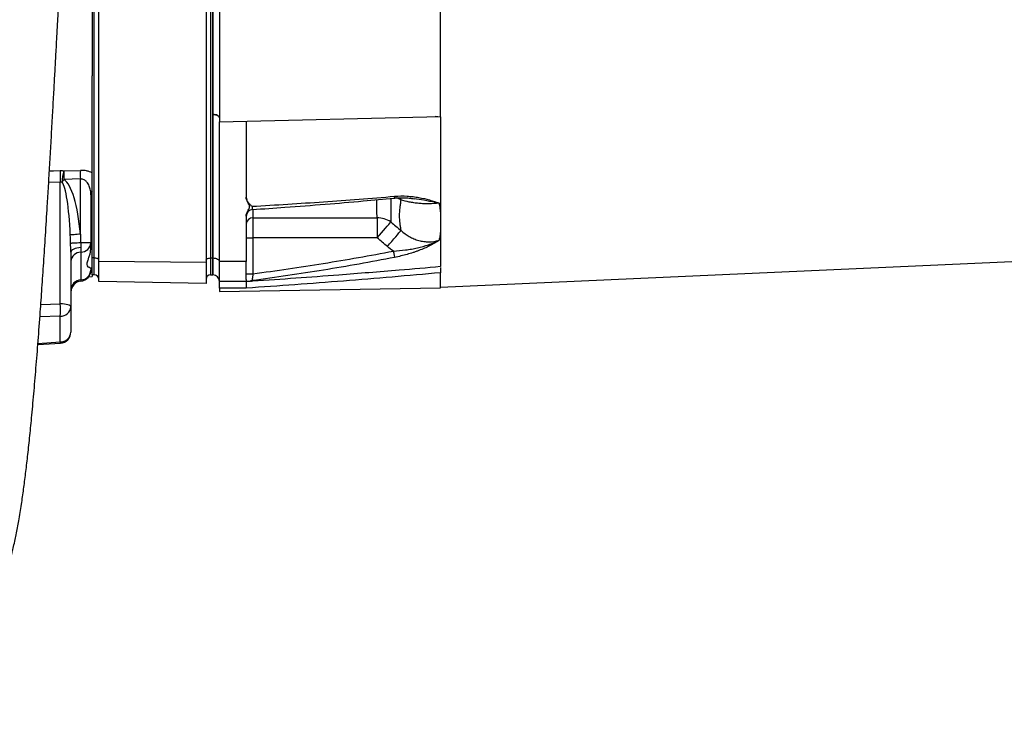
# Model space of a CAD drawing. Header units: millimetres. Extents: x 989 to 4240, y 1618 to 3732.
# Tile 2 of 9: x 1733 to 2615, y 1750 to 2381. Entities that reach past the tile are written whole.
import ezdxf

# ---------------------------------------------------------------- set-up
doc = ezdxf.new("R2010")
doc.units = ezdxf.units.MM
doc.header["$LTSCALE"] = 2

msp = doc.modelspace()

# ---------------------------------------------------------------- linework, layer by layer
at = {"color": 7, "linetype": 'Continuous', "lineweight": 25}
for p, q in [((1800.15, 2167.98), (1800.15, 2556.98)), ((1904.15, 2556.98), (1904.15, 2167.98)), ((1906.15, 2556.98), (1906.15, 2167.98)), ((1804.15, 2164.93), (1804.15, 2553.93)), ((1900.15, 2553.09), (1900.15, 2164.09)), ((1906.36, 2296.54), (1906.36, 2428.41)), ((1912.15, 2419.96), (1912.15, 2289.91)), ((2110.15, 2294.64), (2110.15, 2418.7)), ((1798.15, 2393.99), (1798.15, 2330.97)), ((1798.15, 2167.98), (1798.15, 2330.97)), ((1906.36, 2167.98), (1906.36, 2296.54)), ((1912.15, 2289.91), (2110.15, 2294.64)), ((2110.15, 2294.11), (2105.35, 2294.52)), ((1912.15, 2164.98), (1912.15, 2289.91)), ((1936.15, 2290.49), (1936.15, 2222.52)), ((1772.92, 2246.07), (1787.68, 2246.44)), ((1787.68, 2238.72), (1772.92, 2238.36)), ((1787.68, 2189.34), (1787.68, 2238.72)), ((1769.68, 2126.86), (1769.68, 2235.9)), ((1771.3, 2235.83), (1769.68, 2235.9)), ((1797.15, 2224.52), (1797.15, 2181.56)), ((1798.15, 2205.27), (1797.15, 2205.27)), ((1936.15, 2205.4), (1936.15, 2164.98)), ((1942.15, 2203.88), (2053.37, 2203.88)), ((1942.15, 2203.88), (1942.15, 2186.01)), ((2053.37, 2203.88), (2053.37, 2186.01)), ((1936.15, 2186.01), (1942.15, 2186.01)), ((2053.37, 2186.01), (1942.15, 2186.01)), ((1942.15, 2186.01), (1942.15, 2153.84)), ((2110.15, 2141.97), (3126.68, 2187.57)), ((1797.15, 2181.56), (1787.94, 2181.56)), ((1788.15, 2177.33), (1788.15, 2173.22)), ((1797.15, 2181.56), (1797.15, 2177.75)), ((1779.15, 2173.09), (1779.15, 2124.28)), ((1788.15, 2173.22), (1788.15, 2148.35)), ((1800.15, 2167.98), (1798.15, 2167.98)), ((1798.15, 2152.98), (1798.15, 2167.98)), ((1800.15, 2152.98), (1800.15, 2167.98)), ((1900.15, 2164.09), (1804.15, 2164.93)), ((1804.15, 2146.88), (1804.15, 2164.93)), ((1900.15, 2164.09), (1900.15, 2145.2)), ((1904.15, 2167.98), (1906.15, 2167.98)), ((1904.15, 2167.98), (1904.15, 2152.98)), ((1906.36, 2167.98), (1906.15, 2167.98)), ((1906.15, 2167.98), (1906.15, 2152.98)), ((1906.36, 2152.97), (1906.36, 2167.98)), ((1936.15, 2164.98), (1912.15, 2164.98)), ((1912.15, 2146.98), (1912.15, 2164.98)), ((1795.17, 2151.25), (1798.15, 2151.41)), ((1796.03, 2159.27), (1798.15, 2159.27)), ((1797.15, 2159.27), (1797.15, 2157.22)), ((1800.15, 2152.98), (1798.15, 2152.98)), ((1798.15, 2152.98), (1798.15, 2151.41)), ((1904.15, 2152.98), (1906.15, 2152.98)), ((1906.36, 2152.97), (1906.15, 2152.98)), ((1936.15, 2153.84), (1942.15, 2153.84)), ((2110.15, 2141.35), (2110.15, 2154.76)), ((1900.15, 2145.2), (1804.15, 2146.88)), ((1936.15, 2146.98), (1912.15, 2146.98)), ((1912.15, 2140.98), (1912.15, 2146.98)), ((1912.15, 2146.98), (1912.15, 2146.98)), ((1912.15, 2137.9), (2110.15, 2141.35)), ((1936.25, 2140.98), (1912.15, 2140.98)), ((1912.15, 2140.98), (1912.15, 2137.9)), ((1779.15, 2124.28), (1779.15, 2101.65)), ((1769.68, 2092.8), (1769.68, 2115.85)), ((1749.64, 2090.41), (1769.79, 2091.71)), ((1749.64, 2090.41), (1769.79, 2091.71))]:
    msp.add_line(p, q, dxfattribs=at)
at = {"color": 8, "linetype": 'Continuous', "lineweight": 25}
for p, q in [((1769.68, 2235.9), (1759.38, 2235.7)), ((2074.75, 2219.94), (2070.69, 2221.77)), ((2085.99, 2221.11), (2086.58, 2221.02)), ((1942.15, 2211.32), (1942.15, 2203.88)), ((1788.15, 2148.35), (1788.15, 2147.27)), ((1752.32, 2126.45), (1769.68, 2126.86)), ((1769.68, 2115.85), (1751.52, 2115.43)), ((1749.72, 2091.51), (1769.68, 2092.8))]:
    msp.add_line(p, q, dxfattribs=at)
at = {"color": 7, "linetype": 'Continuous', "lineweight": 25, "flags": 128}
for points in [[(1906.36, 2296.54), (1907.5, 2296.47), (1908.59, 2296.29), (1909.59, 2296), (1910.47, 2295.63), (1911.18, 2295.18), (1911.72, 2294.67), (1912.04, 2294.12), (1912.15, 2293.55)], [(2053.37, 2186.01), (2055.34, 2188.31), (2057.26, 2190.56), (2059.1, 2192.7), (2060.8, 2194.69), (2062.33, 2196.48), (2063.66, 2198.03), (2064.74, 2199.29), (2065.57, 2200.26)], [(1787.68, 2189.34), (1786.17, 2189.21), (1784.71, 2189.09), (1783.34, 2188.97), (1782.07, 2188.86), (1780.95, 2188.76), (1780, 2188.67), (1779.23, 2188.6), (1778.68, 2188.55)], [(2062.53, 2178.2), (2064.52, 2180.55), (2066.46, 2182.84), (2068.31, 2185.03), (2070.03, 2187.04), (2071.56, 2188.85), (2072.88, 2190.41), (2073.95, 2191.67), (2074.75, 2192.61)], [(1787.94, 2181.56), (1786.35, 2181.47), (1784.82, 2181.39), (1783.39, 2181.31), (1782.1, 2181.23), (1780.99, 2181.17), (1780.07, 2181.11), (1779.39, 2181.07), (1778.94, 2181.04)], [(1788.15, 2177.33), (1786.35, 2177.18), (1784.64, 2176.89), (1783.09, 2176.48), (1781.74, 2175.95), (1780.63, 2175.32), (1779.82, 2174.62), (1779.32, 2173.87), (1779.15, 2173.09)], [(2067.84, 2174.17), (2068.02, 2173.23), (2068.2, 2172.32), (2068.36, 2171.45), (2068.52, 2170.66), (2068.65, 2169.95), (2068.77, 2169.35), (2068.86, 2168.87), (2068.93, 2168.53)], [(1804.15, 2165.98), (1804.08, 2166.37), (1803.85, 2166.75), (1803.48, 2167.09), (1802.98, 2167.4), (1802.37, 2167.64), (1801.68, 2167.83), (1800.93, 2167.94), (1800.15, 2167.98)], [(1900.15, 2165.98), (1900.23, 2166.37), (1900.46, 2166.75), (1900.83, 2167.09), (1901.32, 2167.4), (1901.93, 2167.64), (1902.62, 2167.83), (1903.37, 2167.94), (1904.15, 2167.98)], [(1906.36, 2167.98), (1907.5, 2167.9), (1908.59, 2167.72), (1909.59, 2167.44), (1910.47, 2167.06), (1911.18, 2166.61), (1911.71, 2166.11), (1912.04, 2165.55), (1912.15, 2164.98)], [(1779.15, 2124.28), (1778.97, 2124.76), (1778.44, 2125.24), (1777.57, 2125.67), (1776.41, 2126.06), (1774.98, 2126.38), (1773.34, 2126.63), (1771.55, 2126.79), (1769.68, 2126.86)]]:
    msp.add_lwpolyline(points, dxfattribs=at)
at = {"color": 8, "linetype": 'Continuous', "lineweight": 25, "flags": 128}
for points in [[(1759.99, 2246), (1763.54, 2246.07), (1769.68, 2246.19)], [(2068.93, 2223.23), (2068.86, 2222.63), (2068.77, 2222.16), (2068.65, 2221.82), (2068.52, 2221.63), (2068.42, 2221.58)], [(2074.75, 2219.94), (2073.95, 2221.92), (2073.83, 2222.15)]]:
    msp.add_lwpolyline(points, dxfattribs=at)
at = {"color": 7, "linetype": 'Continuous', "lineweight": 25}
for centre, radius, start, end in [((1900.92, 2241.05), 131.34, 177.75434, 182.24566), ((1811.89, 2234.66), 40.61, 163.6762, 178.34477), ((1905.06, 2242.22), 132.2, 178.32805, 181.67195), ((1919.6, 2242.58), 131.98, 178.3241, 181.6759), ((1953.82, 2120.63), 215.84, 146.9445, 147.7416), ((1803.99, 2224.48), 6.83, 148.60905, 179.68162), ((1942.15, 2205.36), 6, 93.61173, 179.98842), ((1941.85, 2198.18), 5.71, 86.96063, 176.59788), ((2053.64, 2182.44), 21.44, 56.19887, 90.7389), ((1788.07, 2182.33), 9.11, 270.49886, 355.17567), ((1788.23, 2164.1), 9.11, 90.49818, 175.17597), ((1787.15, 2157.22), 10, 275.73917, 0), ((1787.79, 2157.72), 9.37, 272.20144, 356.93415), ((1800.15, 2148.98), 4, 0, 90), ((1904.15, 2148.98), 4, 90, 180), ((1906.15, 2146.98), 6, 0.03492, 88), ((1788.51, 2138.99), 9.37, 92.20122, 176.93419), ((1789.15, 2137.32), 10, 95.73917, 180), ((1942.15, 2141.73), 6, 97.93434, 119.47778), ((1652.63, 2121.36), 117.17, 357.30663, 2.69337), ((1769.96, 2125.07), 9.22, 268.22441, 355.06895), ((1769.75, 2102.21), 9.42, 269.52325, 356.58231), ((1769.15, 2101.65), 10, 273.67664, 0)]:
    msp.add_arc(centre, radius, start, end, dxfattribs=at)
at = {"color": 8, "linetype": 'Continuous', "lineweight": 25}
msp.add_arc((1776.74, 2092.97), 7.06, 181.39882, 190.5933, dxfattribs=at)
at = {"color": 7, "linetype": 'Continuous', "lineweight": 25}
for centre, major_axis, ratio, start_param, end_param in [((1769.15, 2162.04), (0.53, 74.79), 0.133521, 5.07566, 6.120418), ((1768.63, 2162.04), (1.08, 77.37), 0.25811, 5.076574, 6.121332)]:
    msp.add_ellipse(centre, major_axis=major_axis, ratio=ratio, start_param=start_param, end_param=end_param, dxfattribs=at)
for points, knots in [([(1611.7, 1749.58), (1613.39, 1750.55), (1616.63, 1752.4), (1622.31, 1756.02), (1627.86, 1759.78), (1633.14, 1763.55), (1638, 1767.2), (1643, 1771.11), (1649.16, 1776.17), (1656.57, 1782.66), (1664.96, 1790.77), (1673.38, 1799.82), (1681.75, 1809.86), (1689.41, 1820.23), (1696.12, 1830.43), (1701.63, 1839.8), (1705.89, 1847.83), (1709.14, 1854.48), (1711.6, 1859.9), (1713.71, 1864.82), (1715.58, 1869.47), (1717.36, 1874.12), (1719.34, 1879.64), (1721.5, 1886.14), (1723.55, 1892.9), (1725.23, 1898.96), (1726.5, 1903.89), (1728.24, 1911.04), (1730.37, 1920.87), (1732.73, 1933.47), (1734.93, 1947.04), (1736.9, 1960.89), (1738.71, 1974.95), (1740.49, 1990.18), (1742.27, 2006.77), (1744.1, 2025.35), (1746.01, 2046.16), (1747.97, 2069.16), (1749.91, 2093.6), (1751.7, 2117.64), (1753.36, 2141.07), (1754.91, 2163.9), (1756.5, 2188.38), (1757.93, 2211.42), (1759.2, 2232.56), (1760.31, 2251.38), (1761.43, 2270.93), (1762.53, 2290.5), (1763.58, 2309.29), (1764.54, 2326.52), (1765.43, 2342.7), (1766.24, 2357.6), (1766.96, 2370.96), (1767.51, 2381.2), (1767.91, 2388.68), (1768.18, 2393.75), (1768.39, 2397.56), (1768.57, 2401.02), (1768.79, 2405.12), (1769.09, 2410.72), (1769.47, 2417.92), (1769.97, 2427.16), (1770.57, 2438.6), (1771.3, 2452.39), (1772.13, 2468.23), (1773.05, 2486.12), (1774.08, 2506.08), (1775.12, 2526.35), (1776.14, 2546.64), (1777.15, 2566.7), (1778.2, 2588.04), (1779.29, 2610.24), (1780.37, 2632.46), (1781.47, 2655.65), (1782.58, 2679.13), (1783.68, 2702.62), (1784.67, 2724.11), (1785.56, 2743.61), (1786.37, 2761.11), (1787.07, 2776.65), (1787.69, 2790.25), (1788.23, 2802.05), (1788.69, 2812.04), (1789.06, 2820.16), (1789.34, 2826.48), (1789.6, 2832.2), (1789.9, 2838.59), (1790.29, 2847.21), (1790.8, 2858.29), (1791.43, 2871.97), (1792.17, 2887.84), (1793.01, 2905.8), (1793.95, 2925.75), (1794.93, 2946.34), (1795.96, 2967.32), (1797, 2988.42), (1798.13, 3010.47), (1799.29, 3032.62), (1800.44, 3053.73), (1801.51, 3072.83), (1802.46, 3089.08), (1803.29, 3102.8), (1804.01, 3114.3), (1804.66, 3124.38), (1805.24, 3133.11), (1805.75, 3140.6), (1806.2, 3146.93), (1806.6, 3152.46), (1806.95, 3157.23), (1807.28, 3161.61), (1807.59, 3165.69), (1807.91, 3169.77), (1808.25, 3173.95), (1808.61, 3178.24), (1809, 3182.73), (1809.43, 3187.49), (1809.79, 3191.3), (1810.16, 3195.12), (1810.53, 3198.75), (1810.99, 3203.09), (1811.52, 3207.74), (1811.91, 3211.84), (1812.12, 3213.99)], [0, 0, 0, 0, 0.006337, 0.012118, 0.017431, 0.021177, 0.024778, 0.028296, 0.031795, 0.037513, 0.043576, 0.05001, 0.056816, 0.063992, 0.070176, 0.075914, 0.081089, 0.084621, 0.087873, 0.090906, 0.09381, 0.097147, 0.101532, 0.107219, 0.113047, 0.118127, 0.122486, 0.126393, 0.138511, 0.152038, 0.168405, 0.183338, 0.19813, 0.213537, 0.229533, 0.246, 0.264574, 0.283227, 0.301947, 0.32075, 0.335613, 0.35083, 0.366587, 0.382903, 0.39381, 0.40497, 0.416389, 0.427919, 0.438615, 0.448245, 0.456822, 0.465511, 0.472795, 0.478686, 0.482195, 0.484928, 0.486887, 0.488344, 0.49051, 0.493529, 0.497399, 0.502117, 0.508406, 0.515752, 0.52415, 0.533598, 0.544093, 0.555635, 0.565437, 0.575887, 0.586987, 0.598741, 0.610503, 0.621653, 0.634955, 0.647258, 0.658562, 0.668864, 0.678164, 0.686461, 0.693755, 0.700045, 0.705558, 0.709969, 0.713277, 0.715865, 0.71932, 0.723815, 0.730185, 0.737895, 0.746943, 0.75732, 0.76902, 0.782031, 0.794213, 0.807331, 0.821373, 0.836303, 0.850826, 0.864213, 0.876481, 0.886309, 0.895298, 0.903454, 0.910782, 0.917283, 0.922957, 0.92785, 0.932713, 0.936784, 0.941014, 0.945406, 0.94996, 0.955041, 0.960593, 0.966934, 0.974086, 0.978039, 0.982595, 0.987769, 0.993577, 1, 1, 1, 1]), ([(1912.15, 2293.55), (1912.15, 2293.93), (1912, 2294.31), (1911.43, 2295.02), (1911, 2295.35), (1909.93, 2295.9), (1909.29, 2296.13), (1907.89, 2296.44), (1907.13, 2296.53), (1906.36, 2296.54)], [0, 0, 0, 0, 0.25, 0.25, 0.5, 0.5, 0.75, 0.75, 1, 1, 1, 1]), ([(2110.15, 2294.1), (2110.15, 2277.18), (2110.15, 2261.37), (2110.15, 2232.34), (2110.15, 2219.13), (2110.15, 2207.38)], [0, 0, 0, 0, 0.5, 0.5, 1, 1, 1, 1]), ([(1798.15, 2244.27), (1797.42, 2244.62), (1796.65, 2244.94), (1795.42, 2245.36), (1795, 2245.5), (1794.14, 2245.73), (1793.71, 2245.84), (1792.38, 2246.12), (1791.47, 2246.26), (1789.61, 2246.43), (1788.64, 2246.47), (1787.68, 2246.44)], [0, 0, 0, 0, 0.25, 0.25, 0.375, 0.375, 0.5, 0.5, 0.75, 0.75, 1, 1, 1, 1]), ([(1797.15, 2224.52), (1797.08, 2225.85), (1796.95, 2228.51), (1795.72, 2232.5), (1793.82, 2235.8), (1791.48, 2237.79), (1789.5, 2238.65), (1788.28, 2238.7), (1787.68, 2238.72)], [0, 0, 0, 0, 0.224649, 0.448954, 0.690533, 0.831137, 0.915386, 1, 1, 1, 1]), ([(1936.15, 2222.52), (1936.15, 2221.68), (1936.31, 2220.87), (1936.88, 2219.3), (1937.28, 2218.57), (1938.24, 2217.2), (1938.8, 2216.56), (1939.72, 2215.66), (1940.03, 2215.37), (1940.68, 2214.81), (1941.01, 2214.53), (1941.35, 2214.26)], [0, 0, 0, 0, 0.25, 0.25, 0.5, 0.5, 0.75, 0.75, 0.875, 0.875, 1, 1, 1, 1]), ([(1936.15, 2205.4), (1936.15, 2206.15), (1936.28, 2206.89), (1936.72, 2208.34), (1937.03, 2209.05), (1937.75, 2210.42), (1938.16, 2211.08), (1938.71, 2212.1), (1938.88, 2212.44), (1939.08, 2212.98), (1939.14, 2213.16), (1939.22, 2213.54), (1939.24, 2213.73), (1939.25, 2214.11), (1939.23, 2214.3), (1939.16, 2214.67), (1939.11, 2214.86), (1938.91, 2215.41), (1938.74, 2215.76), (1938.19, 2216.79), (1937.77, 2217.46), (1937.05, 2218.84), (1936.74, 2219.54), (1936.29, 2221), (1936.15, 2221.76), (1936.15, 2222.52)], [0, 0, 0, 0, 0.125, 0.125, 0.25, 0.25, 0.375, 0.375, 0.4375, 0.4375, 0.46875, 0.46875, 0.5, 0.5, 0.53125, 0.53125, 0.5625, 0.5625, 0.625, 0.625, 0.75, 0.75, 0.875, 0.875, 1, 1, 1, 1]), ([(1941.35, 2214.26), (1962.7, 2215.49), (1984.02, 2216.83), (2026.56, 2219.8), (2047.78, 2221.42), (2068.93, 2223.23)], [0, 0, 0, 0, 0.5, 0.5, 1, 1, 1, 1]), ([(1941.76, 2211.37), (1951.46, 2212.03), (1973.22, 2213.5), (2006.24, 2216.06), (2038.77, 2218.77), (2059.23, 2220.71), (2068.42, 2221.58)], [0, 0, 0, 0, 0.228887, 0.51332, 0.781333, 1, 1, 1, 1]), ([(2068.41, 2221.58), (2069.54, 2221.69), (2072.38, 2221.96), (2076.93, 2221.96), (2081.81, 2221.7), (2084.89, 2221.27), (2086.34, 2221.07)], [0, 0, 0, 0, 0.181382, 0.45429, 0.743503, 1, 1, 1, 1]), ([(2068.93, 2223.23), (2072.77, 2223.56), (2076.5, 2223.58), (2081.96, 2223.27), (2083.75, 2223.11), (2086.41, 2222.79), (2087.28, 2222.67), (2089.01, 2222.41), (2089.86, 2222.27), (2094.06, 2221.52), (2097.24, 2220.76), (2101.75, 2219.47), (2103.22, 2219.01), (2105.36, 2218.3), (2106.07, 2218.06), (2107.11, 2217.68), (2107.46, 2217.56), (2108.14, 2217.31), (2108.48, 2217.18), (2108.82, 2217.06)], [0, 0, 0, 0, 0.25, 0.25, 0.375, 0.375, 0.4375, 0.4375, 0.5, 0.5, 0.75, 0.75, 0.875, 0.875, 0.9375, 0.9375, 0.96875, 0.96875, 1, 1, 1, 1]), ([(2074.75, 2192.61), (2074.6, 2193.66), (2074.38, 2195.25), (2074.15, 2196.89), (2074, 2197.99), (2073.92, 2198.54), (2073.57, 2201.32), (2073.41, 2203.58), (2073.41, 2208.14), (2073.57, 2210.44), (2073.92, 2213.36), (2074, 2213.94), (2074.15, 2215.11), (2074.23, 2215.71), (2074.45, 2217.5), (2074.6, 2218.71), (2074.75, 2219.94)], [0, 0, 0, 0, 0.125, 0.1875, 0.1875, 0.25, 0.25, 0.5, 0.5, 0.75, 0.75, 0.8125, 0.8125, 0.875, 0.875, 1, 1, 1, 1]), ([(2108.82, 2217.06), (2105.83, 2216.72), (2102.79, 2216.53), (2098.92, 2216.49), (2098.14, 2216.49), (2096.6, 2216.51), (2095.84, 2216.53), (2093.56, 2216.62), (2092.07, 2216.72), (2089.13, 2216.98), (2087.68, 2217.15), (2084.82, 2217.56), (2083.44, 2217.79), (2079.46, 2218.58), (2077.01, 2219.21), (2074.75, 2219.94)], [0, 0, 0, 0, 0.25, 0.25, 0.3125, 0.3125, 0.375, 0.375, 0.5, 0.5, 0.625, 0.625, 0.75, 0.75, 1, 1, 1, 1]), ([(2108.82, 2217.06), (2109.04, 2215.38), (2109.26, 2213.74), (2109.59, 2211.32), (2109.7, 2210.52), (2109.93, 2208.94), (2110.05, 2208.16), (2110.15, 2207.39)], [0, 0, 0, 0, 0.5, 0.5, 0.75, 0.75, 1, 1, 1, 1]), ([(1936.15, 2205.41), (1936.15, 2205.39), (1936.15, 2205.35), (1936.15, 2205.36), (1936.15, 2205.36)], [0, 0, 0, 0, 0.308151, 1, 1, 1, 1]), ([(2074.75, 2192.61), (2077.01, 2190.53), (2079.46, 2188.72), (2082.78, 2186.84), (2083.45, 2186.48), (2084.83, 2185.8), (2085.54, 2185.48), (2087.68, 2184.59), (2089.13, 2184.1), (2092.07, 2183.3), (2093.57, 2183), (2095.84, 2182.7), (2096.6, 2182.62), (2098.14, 2182.52), (2098.92, 2182.5), (2102.79, 2182.51), (2105.83, 2182.94), (2108.82, 2183.79)], [0, 0, 0, 0, 0.25, 0.25, 0.3125, 0.3125, 0.375, 0.375, 0.5, 0.5, 0.625, 0.625, 0.6875, 0.6875, 0.75, 0.75, 1, 1, 1, 1]), ([(2110.15, 2192.25), (2110.05, 2191.52), (2109.93, 2190.79), (2109.7, 2189.34), (2109.37, 2187.2), (2109.04, 2185.14), (2108.82, 2183.79)], [0, 0, 0, 0, 0.25, 0.25, 0.5, 1, 1, 1, 1]), ([(2110.15, 2192.24), (2110.15, 2185.73), (2110.15, 2179.81), (2110.15, 2169.21), (2110.15, 2164.53), (2110.15, 2160.5)], [0, 0, 0, 0, 0.5, 0.5, 1, 1, 1, 1]), ([(1779.15, 2173.09), (1779.15, 2173.2), (1779.15, 2175.24), (1779.04, 2177.92), (1778.96, 2180.45), (1778.94, 2181.04)], [0, 0, 0, 0, 0.039261, 0.776401, 1, 1, 1, 1]), ([(1787.94, 2181.56), (1787.96, 2181.25), (1788.05, 2179.8), (1788.11, 2178.42), (1788.15, 2177.33)], [0, 0, 0, 0, 0.211789, 1, 1, 1, 1]), ([(1796.03, 2159.35), (1795.89, 2159.33), (1795.43, 2159.28), (1794.38, 2160), (1793.49, 2161.89), (1794.17, 2165.05), (1795.35, 2168.41), (1796.52, 2172.18), (1797.13, 2175.46), (1797.15, 2177.54), (1797.15, 2177.75)], [0, 0, 0, 0, 0.058654, 0.184963, 0.36773, 0.551349, 0.674641, 0.801383, 0.979825, 1, 1, 1, 1]), ([(2067.84, 2174.17), (2071.56, 2174.39), (2075.21, 2174.73), (2080.61, 2175.44), (2082.39, 2175.71), (2085.94, 2176.32), (2087.69, 2176.66), (2092.85, 2177.8), (2096.18, 2178.72), (2101.04, 2180.39), (2102.63, 2180.99), (2104.98, 2181.98), (2105.76, 2182.33), (2106.92, 2182.86), (2107.3, 2183.04), (2108.06, 2183.41), (2108.44, 2183.6), (2108.82, 2183.79)], [0, 0, 0, 0, 0.25, 0.25, 0.375, 0.375, 0.5, 0.5, 0.75, 0.75, 0.875, 0.875, 0.9375, 0.9375, 0.96875, 0.96875, 1, 1, 1, 1]), ([(2108.82, 2183.79), (2108.65, 2183.68), (2108.48, 2183.57), (2108.14, 2183.36), (2107.63, 2183.03), (2106.43, 2182.28), (2105.37, 2181.65), (2103.24, 2180.42), (2101.78, 2179.63), (2097.28, 2177.35), (2094.11, 2175.95), (2089.9, 2174.34), (2089.05, 2174.03), (2087.31, 2173.41), (2086.43, 2173.11), (2083.78, 2172.24), (2081.98, 2171.7), (2076.52, 2170.17), (2072.78, 2169.29), (2068.93, 2168.53)], [0, 0, 0, 0, 0.015625, 0.015625, 0.03125, 0.0625, 0.125, 0.125, 0.25, 0.25, 0.5, 0.5, 0.5625, 0.5625, 0.625, 0.625, 0.75, 0.75, 1, 1, 1, 1]), ([(2068.93, 2168.53), (2047.78, 2164.38), (2026.56, 2160.61), (1984.02, 2153.71), (1962.7, 2150.57), (1941.35, 2147.68)], [0, 0, 0, 0, 0.5, 0.5, 1, 1, 1, 1]), ([(1942.15, 2153.84), (1963.18, 2156.7), (1984.18, 2159.78), (2026.09, 2166.52), (2047, 2170.17), (2067.84, 2174.17)], [0, 0, 0, 0, 0.5, 0.5, 1, 1, 1, 1]), ([(1936.15, 2148.7), (1936.15, 2148.78), (1936.15, 2148.95), (1936.15, 2149.23), (1936.15, 2149.53), (1936.15, 2149.85), (1936.15, 2150.18), (1936.15, 2150.53), (1936.15, 2150.89), (1936.15, 2151.66), (1936.15, 2152.94), (1936.15, 2154.9), (1936.15, 2157.1), (1936.15, 2159.12), (1936.15, 2160.84), (1936.15, 2162.18), (1936.15, 2163.55), (1936.15, 2164.51), (1936.15, 2164.98)], [0, 0, 0, 0, 0.031278, 0.062496, 0.093671, 0.124817, 0.155953, 0.187093, 0.218256, 0.249456, 0.373927, 0.499002, 0.624284, 0.749251, 0.812094, 0.874744, 0.937335, 1, 1, 1, 1]), ([(2110.15, 2154.76), (2081.2, 2152.11), (2052.23, 2149.66), (1994.26, 2145.09), (1965.26, 2142.96), (1936.25, 2140.98)], [0, 0, 0, 0, 0.5, 0.5, 1, 1, 1, 1]), ([(1942.15, 2153.84), (1942.1, 2153.45), (1942.05, 2153.05), (1941.95, 2152.28), (1941.9, 2151.9), (1941.8, 2151.17), (1941.76, 2150.82), (1941.67, 2150.15), (1941.63, 2149.83), (1941.55, 2149.26), (1941.52, 2149), (1941.46, 2148.54), (1941.43, 2148.34), (1941.37, 2147.86), (1941.35, 2147.69), (1941.35, 2147.68)], [0, 0, 0, 0, 0.125, 0.125, 0.25, 0.25, 0.375, 0.375, 0.5, 0.5, 0.625, 0.625, 0.75, 0.75, 1, 1, 1, 1]), ([(2110.15, 2159.32), (2110.15, 2158.97), (2110.15, 2158.17), (2110.15, 2156.53), (2110.15, 2155.31), (2110.15, 2154.76)], [0, 0, 0, 0, 0.29712, 0.683446, 1, 1, 1, 1]), ([(1936.15, 2146.98), (1936.15, 2146.98), (1936.14, 2146.94), (1936.13, 2146.79), (1936.13, 2146.67), (1936.13, 2146.37), (1936.13, 2146.19), (1936.13, 2145.75), (1936.13, 2145.5), (1936.14, 2144.95), (1936.15, 2144.64), (1936.16, 2143.99), (1936.17, 2143.64), (1936.19, 2142.92), (1936.2, 2142.54), (1936.23, 2141.77), (1936.24, 2141.37), (1936.25, 2140.98)], [0, 0, 0, 0, 0.125, 0.125, 0.25, 0.25, 0.375, 0.375, 0.5, 0.5, 0.625, 0.625, 0.75, 0.75, 0.875, 0.875, 1, 1, 1, 1]), ([(1936.15, 2148.7), (1936.15, 2148.62), (1936.15, 2148.47), (1936.15, 2148.25), (1936.15, 2148.06), (1936.15, 2147.88), (1936.15, 2147.72), (1936.15, 2147.62), (1936.15, 2147.57)], [0, 0, 0, 0, 0.166794, 0.333435, 0.5, 0.666565, 0.833206, 1, 1, 1, 1]), ([(1939.18, 2146.98), (1939.17, 2146.98), (1939.14, 2146.98), (1937.42, 2146.98), (1936.29, 2146.98), (1936.18, 2146.98), (1936.15, 2146.98)], [0, 0, 0, 0, 0.094062, 0.431715, 0.857146, 1, 1, 1, 1])]:
    msp.add_open_spline(points, degree=3, knots=knots, dxfattribs=at)
for points in [[(1906.36, 2296.54), (1906.36, 2296.54), (1906.36, 2296.54), (1906.36, 2296.54)], [(2110.15, 2294.44), (2110.15, 2294.38), (2110.15, 2294.27), (2110.15, 2294.16), (2110.15, 2294.1)], [(1769.68, 2246.19), (1770.77, 2246.21), (1771.85, 2246.17), (1772.92, 2246.07)], [(2110.15, 2207.38), (2110.15, 2204.7), (2110.15, 2199.5), (2110.15, 2194.61), (2110.15, 2192.24)], [(2065.57, 2200.26), (2068.63, 2197.71), (2071.69, 2195.16), (2074.75, 2192.61)], [(1778.94, 2181.04), (1778.87, 2183.54), (1778.78, 2186.05), (1778.68, 2188.55)], [(1787.68, 2189.34), (1787.78, 2186.75), (1787.87, 2184.15), (1787.94, 2181.56)], [(2062.53, 2178.2), (2059.47, 2180.8), (2056.41, 2183.4), (2053.37, 2186.01)], [(2067.84, 2174.17), (2066, 2175.41), (2064.23, 2176.76), (2062.53, 2178.2)], [(2110.15, 2160.5), (2110.15, 2160.48), (2110.15, 2160.44), (2110.15, 2160.4), (2110.15, 2160.37)]]:
    msp.add_open_spline(points, degree=3, dxfattribs=at)
at = {"color": 8, "linetype": 'Continuous', "lineweight": 25}
for points, knots in [([(2065.59, 2221.32), (2065.62, 2217.89), (2065.7, 2210.78), (2065.62, 2204.28), (2065.58, 2200.81), (2065.57, 2200.26)], [0, 0, 0, 0, 0.439307, 0.910524, 1, 1, 1, 1]), ([(2108.82, 2217.06), (2108.8, 2217.06), (2107.63, 2217.27), (2103.27, 2218.09), (2095.93, 2219.58), (2089.33, 2220.6), (2086.34, 2221.06)], [0, 0, 0, 0, 0.002269, 0.170551, 0.624049, 1, 1, 1, 1]), ([(1941.35, 2214.26), (1941.35, 2213.92), (1941.36, 2213.02), (1941.46, 2211.96), (1941.6, 2211.34), (1941.72, 2211.41), (1941.75, 2211.44)], [0, 0, 0, 0, 0.194547, 0.519593, 0.850096, 1, 1, 1, 1]), ([(2053.37, 2203.88), (2053.34, 2204.45), (2053.21, 2208.04), (2052.96, 2213.25), (2053.13, 2218.48), (2053.18, 2220.17)], [0, 0, 0, 0, 0.113059, 0.714693, 1, 1, 1, 1]), ([(1939.88, 2147.24), (1940.63, 2147.29), (1967.02, 2149.1), (2011.42, 2152.34), (2067.42, 2156.81), (2097.79, 2159.44), (2110.15, 2160.52)], [0, 0, 0, 0, 0.013261, 0.464609, 0.78198, 1, 1, 1, 1])]:
    msp.add_open_spline(points, degree=3, knots=knots, dxfattribs=at)

doc.saveas('drawing.dxf')
